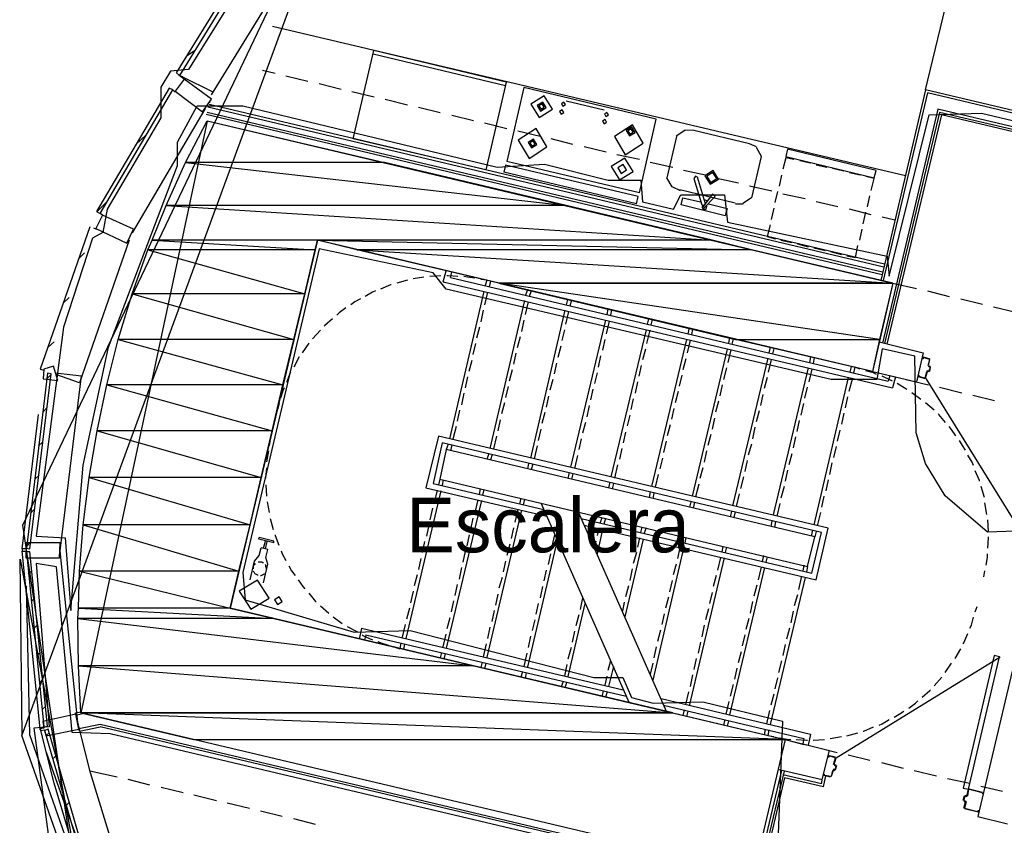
# Model space of a CAD drawing. Header units: feet. Extents: x -79 to 198, y -22 to 181.
# Tile 5 of 164: x 14 to 35, y 60 to 78. Entities that reach past the tile are written whole.
import ezdxf
from ezdxf.enums import TextEntityAlignment as Align

# ---------------------------------------------------------------- set-up
doc = ezdxf.new("R2010")
doc.units = ezdxf.units.FT
for name, color, linetype in [('A-AREA-COMUN', 252, 'CONTINUOUS'), ('A-AREA-UNIDAD', 30, 'CONTINUOUS'), ('A-LINEA', 7, 'CONTINUOUS'), ('A-MURO-CONCRETO', 8, 'CONTINUOUS'), ('A-NOMBRE-ESPACIO', 2, 'CONTINUOUS')]:
    doc.layers.add(name, color=color, linetype=linetype)

msp = doc.modelspace()

# ---------------------------------------------------------------- linework, layer by layer
at = {"layer": 'A-AREA-COMUN'}
msp.add_lwpolyline([(35.92, 66.6489), (34.88, 66.6133), (33.952, 67.4133), (33.52, 68.1244), (33.312, 68.8), (33.28, 70.4889), (32.56, 70.6489), (32.448, 69.9733), (31.44, 69.9733), (22.96, 71.9644), (22.672, 72.32), (20.16, 72.8533), (18.48, 65.7244), (18.528, 65.12), (20.928, 64.4089), (22.16, 64.4444), (26.208, 63.4133), (26.848, 63.4133), (27.04, 62.9689), (27.52, 62.8444), (28.608, 62.88), (30.368, 62.4533), (30.272, 59.9644)], dxfattribs=at)
at = {"layer": 'A-AREA-UNIDAD'}
for points in [[(19.072, 79.68), (17.28, 76.8), (16.88, 76.7644), (16.672, 76.4089), (16.672, 75.7333), (15.488, 73.7244), (15.392, 73.2089), (15.168, 73.0844), (14.528, 71.1289), (13.92, 66.5244), (14.56, 66.4889), (14.688, 64.8889), (14.96, 68.0889), (15.52, 70.6844), (17.04, 74.6844), (17.04, 75.2), (17.472, 76), (18.48, 76), (24.08, 74.6489), (25.12, 74.72), (26.528, 74.3644), (27.248, 74.3644), (27.28, 73.8844), (27.968, 73.7244), (28.128, 74.0444), (29.088, 74.0444), (29.152, 73.44), (32.672, 72.6933), (32.72, 72.2489), (33.6, 75.8044), (34.752, 75.84), (53.68, 71.36)], [(50.352, 50.1333), (28.64, 55.2533), (28.608, 56.2489), (29.248, 58.9333), (15.552, 62.1689), (14.72, 62.2044), (14.368, 65.8489), (13.92, 65.92), (14.208, 62.3289), (13.872, 62.2933), (15.008, 53.8844), (16.512, 47.1289), (18.56, 40.48), (21.088, 34.08), (23.44, 29.12), (25.888, 24.6756), (29.952, 17.9556), (31.76, 12.9244), (32.32, 12.32), (33.44, 11.7156), (36.352, 10.9156), (45.632, 9.3156), (55.488, 8.2489)]]:
    msp.add_lwpolyline(points, dxfattribs=at)
at = {"layer": 'A-LINEA'}
for p, q in [((21.0013, 82.226), (13.6073, 62.1446)), ((21.0013, 82.226), (13.6073, 62.1446)), ((21.0013, 82.226), (13.6201, 66.7627)), ((33.52, 76.3511), (34.68, 81.2178)), ((17.7867, 76.2444), (19.44, 78.9244)), ((33.08, 74.4578), (19.1333, 77.7511)), ((17.2533, 77.1111), (17.4133, 77.2178)), ((24.2667, 76.4444), (21.3467, 77.1378)), ((24.28, 76.5244), (21.36, 77.2178)), ((17.0667, 76.6844), (17.1333, 76.6311)), ((17.08, 76.6711), (17.1467, 76.6444)), ((17.1333, 76.6444), (17.8133, 76.3111)), ((17.1867, 76.5778), (17.1333, 76.6311)), ((19.1867, 76.7111), (18.9067, 76.7778)), ((19.9067, 76.5378), (19.4267, 76.6578)), ((20.64, 76.3644), (20.16, 76.4844)), ((24.6667, 76.4044), (24.2933, 74.7778)), ((27.5867, 75.7111), (24.6667, 76.4044)), ((16.9333, 76.3511), (16.9867, 76.3111)), ((21.3733, 76.1911), (20.88, 76.3111)), ((33.52, 76.3511), (32.5333, 72.1511)), ((33.56, 76.2844), (32.5867, 72.1511)), ((53.5067, 71.6311), (33.52, 76.3511)), ((53.5467, 71.5644), (33.56, 76.2844)), ((17.7067, 75.9778), (32.6, 72.4578)), ((32.6133, 72.5111), (17.7333, 76.0311)), ((17.76, 76.0711), (17.7467, 76.0844)), ((22.1067, 76.0178), (21.6133, 76.1378)), ((22.8267, 75.8444), (22.3467, 75.9644)), ((25.6, 76.1111), (26.44, 75.9111)), ((17.6667, 75.8178), (32.56, 72.2844)), ((17.6667, 75.8178), (32.56, 72.2844)), ((32.5733, 72.3378), (17.6933, 75.8578)), ((32.5733, 72.3378), (17.6933, 75.8578)), ((23.56, 75.6711), (23.08, 75.7911)), ((27.2133, 74.0844), (27.5867, 75.7111)), ((33.7867, 75.9244), (32.5733, 70.7778)), ((33.8267, 75.8578), (32.6133, 70.7644)), ((53.7733, 71.2044), (33.7867, 75.9244)), ((53.8133, 71.1378), (33.8267, 75.8578)), ((17.6891, 75.6643), (14.9075, 62.6253)), ((17.6933, 75.6711), (32.8, 72.0978)), ((24.2933, 75.4978), (23.8, 75.6178)), ((16.12, 75.1511), (16.3467, 75.3644)), ((25.0267, 75.3244), (24.5333, 75.4444)), ((28.0321, 75.3263), (27.8163, 74.4139)), ((28.2168, 75.4575), (28.0263, 75.3339)), ((28.4196, 75.4557), (28.2155, 75.4667)), ((29.64, 75.1644), (28.4133, 75.4578)), ((25.7467, 75.1511), (25.2667, 75.2711)), ((26.48, 74.9778), (26, 75.0978)), ((29.7904, 75.0947), (29.6417, 75.1674)), ((29.9058, 74.8857), (29.7907, 75.0816)), ((27.2133, 74.8178), (26.72, 74.9244)), ((29.6879, 73.976), (29.9037, 74.8883)), ((24.2667, 74.6978), (24.2267, 74.5378)), ((27.1867, 74.0044), (24.2667, 74.6978)), ((27.2133, 74.0844), (24.2933, 74.7778)), ((27.9467, 74.6444), (27.4533, 74.7511)), ((30.9867, 74.7378), (30.7467, 74.7911)), ((31.3467, 74.6444), (31.1067, 74.6978)), ((27.1467, 73.8444), (24.2267, 74.5378)), ((27.8142, 74.4165), (27.9293, 74.2206)), ((28.6667, 74.4711), (28.1867, 74.5778)), ((28.6667, 73.8444), (28.4933, 74.4311)), ((30.3467, 74.4711), (30.2933, 74.2311)), ((31.72, 74.5644), (31.4667, 74.6178)), ((32.08, 74.4711), (31.84, 74.5244)), ((27.9251, 74.2217), (28.1125, 74.1402)), ((28.4133, 74.4044), (28.5867, 73.8178)), ((29.4, 74.2978), (28.92, 74.4044)), ((30.1333, 74.1244), (29.64, 74.2311)), ((27.1467, 73.8444), (27.1867, 74.0044)), ((29.32, 73.8578), (28.1067, 74.1511)), ((29.4898, 73.858), (29.6804, 73.9816)), ((30.2533, 74.1111), (30.2, 73.8711)), ((30.8667, 73.9511), (30.3733, 74.0578)), ((32.24, 73.7778), (32.2933, 74.0178)), ((15.2667, 73.6711), (15.4667, 73.8711)), ((28.64, 73.9378), (28.72, 73.9111)), ((28.6533, 73.8578), (28.6667, 73.8578)), ((29.3334, 73.8411), (29.4989, 73.8394)), ((31.5867, 73.7778), (31.1067, 73.8844)), ((15.3867, 73.5911), (15.3333, 73.6311)), ((30.1733, 73.7511), (30.12, 73.4978)), ((32.32, 73.6044), (31.84, 73.7244)), ((32.1467, 73.4044), (32.2, 73.6578)), ((32.84, 73.4844), (32.56, 73.5511)), ((30.0933, 73.3778), (30.0267, 73.1244)), ((15.1867, 73.3111), (15.2533, 73.2844)), ((16.04, 73.2044), (16.04, 73.2178)), ((30.0267, 73.1244), (30.2133, 73.0711)), ((32.0667, 73.0444), (32.12, 73.2844)), ((30.3333, 73.0444), (30.5733, 72.9911)), ((30.6933, 72.9644), (30.9333, 72.8978)), ((14.8533, 72.6311), (14.9867, 72.7644)), ((31.0533, 72.8711), (31.3067, 72.8178)), ((31.4267, 72.7911), (31.6667, 72.7244)), ((22.84, 72.2578), (22.6, 72.2444)), ((22.8933, 72.1244), (22.96, 72.3644)), ((23.0533, 72.2178), (23.08, 72.3378)), ((22.1067, 72.1644), (21.8667, 72.0978)), ((22.4667, 72.2311), (22.2267, 72.1911)), ((22.8933, 72.1244), (32.7867, 69.7911)), ((23.0533, 72.2178), (32.6933, 69.9378)), ((23.8533, 72.1644), (23.72, 72.1778)), ((23.8533, 72.1644), (23.8133, 72.0444)), ((23.9333, 72.1378), (23.9067, 72.0178)), ((32.8, 72.0978), (32.3467, 70.1511)), ((32.8, 72.0978), (33.32, 71.9778)), ((23.7867, 71.9111), (23.0267, 68.6711)), ((23.8667, 71.8978), (23.8, 71.6178)), ((24.7467, 71.9511), (24.7067, 71.8311)), ((24.8267, 71.9244), (24.7867, 71.8044)), ((33.56, 71.9244), (34.04, 71.8044)), ((14.52, 71.6578), (14.6533, 71.7778)), ((24.68, 71.7111), (23.92, 68.4578)), ((24.76, 71.6844), (24.6933, 71.4044)), ((25.6267, 71.7378), (25.6, 71.6178)), ((25.72, 71.7244), (25.68, 71.5911)), ((34.2933, 71.7511), (34.7733, 71.6311)), ((23.7733, 71.4978), (23.72, 71.2444)), ((25.5733, 71.4978), (24.8133, 68.2444)), ((25.6533, 71.4711), (25.5867, 71.1911)), ((26.52, 71.5244), (26.4933, 71.4044)), ((26.6, 71.5111), (26.5733, 71.3911)), ((35.0133, 71.5778), (35.5067, 71.4578)), ((24.6667, 71.2844), (24.6133, 71.0311)), ((26.4667, 71.2844), (25.6933, 68.0444)), ((26.5467, 71.2578), (26.48, 70.9778)), ((27.4133, 71.3111), (27.3867, 71.1911)), ((27.4933, 71.2978), (27.4667, 71.1778)), ((20.1867, 71.0578), (20.0133, 70.8711)), ((23.6933, 71.1244), (23.6267, 70.8844)), ((25.56, 71.0711), (25.5067, 70.8311)), ((27.36, 71.0711), (26.5867, 67.8311)), ((27.44, 71.0578), (27.3733, 70.7644)), ((28.3067, 71.1111), (28.28, 70.9778)), ((28.3867, 71.0844), (28.36, 70.9644)), ((14.1867, 70.6844), (14.32, 70.8044)), ((19.9333, 70.7778), (19.7867, 70.5644)), ((23.6, 70.7644), (23.5467, 70.5244)), ((24.5867, 70.9111), (24.52, 70.6711)), ((26.4533, 70.8578), (26.4, 70.6178)), ((28.2533, 70.8578), (27.48, 67.6178)), ((28.3333, 70.8444), (28.2667, 70.5644)), ((29.2, 70.8978), (29.1733, 70.7778)), ((29.28, 70.8711), (29.2533, 70.7511)), ((32.4933, 70.8044), (33.4667, 70.5644)), ((24.4933, 70.5511), (24.44, 70.3111)), ((25.48, 70.7111), (25.4133, 70.4578)), ((27.3467, 70.6444), (27.28, 70.4044)), ((29.1467, 70.6444), (28.3733, 67.4044)), ((29.2267, 70.6311), (29.16, 70.3511)), ((30.0933, 70.6844), (30.0667, 70.5644)), ((30.1733, 70.6578), (30.1467, 70.5378)), ((33.4667, 70.5644), (33.32, 69.9244)), ((19.72, 70.4711), (19.6, 70.2444)), ((23.52, 70.3911), (23.4533, 70.1511)), ((25.3867, 70.3378), (25.3333, 70.0978)), ((26.36, 70.4978), (26.3067, 70.2444)), ((28.24, 70.4311), (28.1733, 70.1911)), ((30.04, 70.4444), (29.2667, 67.1911)), ((30.12, 70.4178), (30.0533, 70.1378)), ((30.9867, 70.4711), (30.96, 70.3511)), ((31.0667, 70.4578), (31.04, 70.3244)), ((33.4667, 70.4711), (33.6133, 70.4311)), ((33.4667, 70.4578), (33.4667, 70.4578)), ((14.16, 69.9911), (14.2533, 70.0844)), ((14.3467, 70.1244), (14.92, 70.0578)), ((14.88, 69.8978), (14.36, 70.0844)), ((24.4133, 70.1911), (24.3467, 69.9378)), ((26.28, 70.1244), (26.2267, 69.8844)), ((27.2533, 70.2844), (27.2, 70.0444)), ((28.1467, 70.0711), (28.0933, 69.8311)), ((29.1333, 70.2311), (29.0667, 69.9778)), ((30.9333, 70.2311), (30.16, 66.9911)), ((31.0133, 70.2044), (30.9467, 69.9244)), ((31.88, 70.2578), (31.8533, 70.1378)), ((31.96, 70.2444), (31.9333, 70.1244)), ((32.08, 70.2044), (31.96, 70.2444)), ((32.3467, 70.1511), (33.32, 69.9244)), ((32.3467, 70.1511), (32.8533, 70.0311)), ((33.5713, 70.1639), (33.5472, 70.149)), ((33.6, 70.1511), (33.5733, 70.1511)), ((33.5872, 70.269), (33.6021, 70.245)), ((33.6, 70.1644), (33.6, 70.1644)), ((14.4533, 66.2044), (14.92, 70.0578)), ((23.4267, 70.0311), (23.3733, 69.7911)), ((25.3067, 69.9778), (25.24, 69.7378)), ((27.1733, 69.9244), (27.12, 69.6711)), ((29.04, 69.8578), (28.9867, 69.6178)), ((30.0267, 70.0178), (29.96, 69.7778)), ((31.8133, 70.0178), (31.0533, 66.7778)), ((31.9067, 70.0044), (31.8267, 69.7111)), ((32.7333, 70.0578), (32.6933, 69.9378)), ((32.8533, 70.0311), (32.7867, 69.7911)), ((33.1067, 69.7511), (32.8933, 69.8844)), ((33.0933, 69.9778), (33.5867, 69.8578)), ((33.3733, 70.0444), (33.3733, 70.0444)), ((33.5067, 69.9911), (33.3733, 70.0311)), ((33.5067, 70.0044), (33.5067, 70.0044)), ((33.5208, 69.9966), (35.7575, 66.3915)), ((23.3467, 69.6711), (23.2933, 69.4178)), ((24.32, 69.8178), (24.2667, 69.5778)), ((26.1867, 69.7644), (26.1333, 69.5244)), ((28.0667, 69.7111), (28, 69.4578)), ((29.9333, 69.6444), (29.88, 69.4044)), ((30.9067, 69.8044), (30.8533, 69.5644)), ((33.4133, 69.5378), (33.2133, 69.6844)), ((33.8267, 69.8044), (34.32, 69.6844)), ((36.8933, 69.7644), (34.6667, 60.3511)), ((19.28, 69.4444), (19.24, 69.3111)), ((24.24, 69.4578), (24.1733, 69.2178)), ((25.2133, 69.6044), (25.16, 69.3644)), ((27.08, 69.5511), (27.0267, 69.3111)), ((28.96, 69.4978), (28.8933, 69.2578)), ((30.8267, 69.4444), (30.7733, 69.1911)), ((31.8, 69.5911), (31.7467, 69.3511)), ((33.7067, 69.2978), (33.52, 69.4578)), ((34.56, 69.6311), (35.04, 69.5111)), ((13.6133, 66.2444), (13.9733, 69.2044)), ((14.0667, 69.2578), (14.16, 69.3511)), ((23.2533, 69.2978), (23.2, 69.0578)), ((25.1333, 69.2444), (25.0667, 69.0044)), ((26.1067, 69.4044), (26.0533, 69.1511)), ((27.9733, 69.3378), (27.92, 69.0978)), ((29.8533, 69.2844), (29.7867, 69.0444)), ((31.72, 69.2311), (31.6667, 68.9911)), ((24.1467, 69.0844), (24.0933, 68.8444)), ((26.0267, 69.0311), (25.96, 68.7911)), ((27, 69.1911), (26.9467, 68.9511)), ((28.8667, 69.1244), (28.8133, 68.8844)), ((30.7333, 69.0711), (30.68, 68.8311)), ((23.1733, 68.9378), (23.1067, 68.6578)), ((25.04, 68.8844), (24.9867, 68.6311)), ((26.9067, 68.8178), (26.8533, 68.5778)), ((27.8933, 68.9778), (27.8267, 68.7378)), ((29.76, 68.9244), (29.7067, 68.6711)), ((31.6267, 68.8578), (31.5733, 68.6178)), ((13.9733, 68.5111), (14.0667, 68.6044)), ((19.08, 68.6578), (19.0533, 68.5244)), ((23, 68.5511), (22.96, 68.4311)), ((24.0667, 68.7244), (24, 68.4444)), ((25.9333, 68.6711), (25.88, 68.4311)), ((27.8, 68.6178), (27.7467, 68.3644)), ((28.7867, 68.7644), (28.72, 68.5244)), ((29.68, 68.5511), (29.6133, 68.3111)), ((30.6533, 68.7111), (30.6, 68.4711)), ((23.08, 68.5378), (23.0533, 68.4044)), ((23.8933, 68.3378), (23.8533, 68.2178)), ((24.96, 68.5111), (24.8933, 68.2311)), ((26.8267, 68.4578), (26.7733, 68.2178)), ((28.6933, 68.4044), (28.64, 68.1511)), ((30.5733, 68.3378), (30.5067, 68.0978)), ((31.5467, 68.4978), (31.4933, 68.2578)), ((23.9733, 68.3244), (23.9333, 68.2044)), ((24.7733, 68.1244), (24.7467, 68.0044)), ((25.8533, 68.2978), (25.7867, 68.0178)), ((27.72, 68.2444), (27.6667, 68.0044)), ((29.5867, 68.1911), (29.5333, 67.9511)), ((31.4533, 68.1378), (31.4, 67.8844)), ((24.8667, 68.1111), (24.8267, 67.9911)), ((25.6667, 67.9244), (25.64, 67.7911)), ((26.7333, 68.0978), (26.6667, 67.8044)), ((28.6133, 68.0311), (28.5467, 67.7911)), ((30.48, 67.9778), (30.4267, 67.7378)), ((13.8933, 67.7778), (13.9867, 67.8711)), ((22.8133, 67.7778), (22.7867, 67.6578)), ((22.8933, 67.7644), (22.8667, 67.6444)), ((25.7467, 67.8978), (25.72, 67.7778)), ((26.56, 67.7111), (26.5333, 67.5911)), ((26.64, 67.6844), (26.6133, 67.5644)), ((27.6267, 67.8844), (27.56, 67.6044)), ((29.5067, 67.8311), (29.44, 67.5778)), ((31.3733, 67.7644), (31.32, 67.5244)), ((18.9867, 67.6578), (19, 67.4044)), ((22.84, 67.5244), (22.0667, 64.2711)), ((22.76, 67.5378), (22.6933, 67.2578)), ((23.7067, 67.5644), (23.68, 67.4444)), ((23.7867, 67.5511), (23.76, 67.4311)), ((27.4533, 67.4978), (27.4267, 67.3778)), ((27.5333, 67.4711), (27.5067, 67.3511)), ((28.52, 67.6711), (28.4533, 67.3911)), ((30.4, 67.6178), (30.3333, 67.3644)), ((34.8133, 67.3778), (34.7467, 67.6178)), ((19.0133, 67.2844), (19.0533, 67.0444)), ((23.7333, 67.3111), (22.96, 64.0578)), ((23.6533, 67.3244), (23.5867, 67.0444)), ((24.6, 67.3644), (24.5733, 67.2311)), ((24.68, 67.3378), (24.6533, 67.2178)), ((25.04, 67.2578), (26.9867, 62.8578)), ((28.3467, 67.2844), (28.32, 67.1644)), ((28.4267, 67.2711), (28.4, 67.1378)), ((29.4133, 67.4578), (29.3467, 67.1778)), ((31.28, 67.4044), (31.2267, 67.1644)), ((34.8667, 67.0044), (34.8267, 67.2578)), ((13.8, 67.0311), (13.8933, 67.1244)), ((22.6533, 67.1378), (22.6, 66.8844)), ((24.6133, 67.0978), (23.8533, 63.8578)), ((24.5333, 67.1111), (24.4667, 66.8311)), ((25.8667, 67.0578), (27.8133, 62.6578)), ((29.24, 67.0711), (29.2133, 66.9511)), ((29.32, 67.0578), (29.2933, 66.9378)), ((30.3067, 67.2444), (30.24, 66.9644)), ((31.2, 67.0444), (31.1333, 66.7511)), ((19.08, 66.9111), (19.1467, 66.6711)), ((23.5467, 66.9244), (23.4933, 66.6711)), ((26.3867, 66.9378), (26.3467, 66.8178)), ((26.4667, 66.9111), (26.4267, 66.7911)), ((30.1333, 66.8578), (30.1067, 66.7378)), ((30.2133, 66.8444), (30.1867, 66.7244)), ((34.9067, 66.6311), (34.8933, 66.8844)), ((13.6226, 66.7667), (20.0557, 23.7249)), ((22.5733, 66.7644), (22.52, 66.5244)), ((24.44, 66.7111), (24.3867, 66.4711)), ((26.32, 66.6978), (26.28, 66.5378)), ((26.4, 66.6711), (26.28, 66.1378)), ((27.2667, 66.7244), (27.24, 66.6044)), ((27.36, 66.7111), (27.32, 66.5911)), ((31.0267, 66.6578), (31, 66.5244)), ((31.1067, 66.6311), (31.08, 66.5111)), ((13.7067, 66.2978), (13.8, 66.3911)), ((18.9333, 66.2578), (18.9733, 66.4178)), ((18.9733, 66.2444), (19.0133, 66.4044)), ((22.48, 66.4044), (22.4267, 66.1644)), ((23.4667, 66.5511), (23.4133, 66.3111)), ((25.4, 66.4311), (24.7467, 63.6444)), ((25.3467, 66.5511), (25.28, 66.2711)), ((26.2533, 66.4178), (26.2267, 66.2578)), ((27.2933, 66.4578), (26.8933, 64.7511)), ((27.2133, 66.4844), (27.1733, 66.2844)), ((28.16, 66.5111), (28.1333, 66.3911)), ((28.16, 66.5111), (28.1467, 66.4311)), ((28.24, 66.4978), (28.2133, 66.3778)), ((13.6133, 66.2178), (13.6133, 66.2178)), ((13.6133, 66.2178), (13.6133, 66.2178)), ((14.0133, 62.2844), (13.6133, 66.1911)), ((14.84, 62.4178), (14.4533, 66.2044)), ((18.84, 66.0978), (18.88, 66.2711)), ((19.0267, 66.2311), (18.88, 66.2711)), ((23.3733, 66.1911), (23.32, 65.9511)), ((24.36, 66.3511), (24.2933, 66.0978)), ((27.1467, 66.1644), (27.08, 65.9244)), ((28.1867, 66.2578), (27.5067, 63.3511)), ((28.1067, 66.2711), (28.0533, 66.0311)), ((29.0533, 66.2978), (29.0267, 66.1778)), ((29.1333, 66.2844), (29.1067, 66.1644)), ((13.5603, 66.0199), (13.6073, 62.1446)), ((13.5704, 66.0165), (14.7258, 59.7725)), ((22.4, 66.0311), (22.3467, 65.7911)), ((24.2667, 65.9778), (24.2133, 65.7378)), ((25.2533, 66.1378), (25.2, 65.8978)), ((29.08, 66.0444), (28.3067, 62.7911)), ((29, 66.0578), (28.9333, 65.7778)), ((29.9467, 66.0978), (29.92, 65.9644)), ((30.0267, 66.0711), (30, 65.9511)), ((13.7467, 65.6844), (13.8267, 65.7644)), ((18.9333, 65.4978), (19.0267, 65.9111)), ((23.2933, 65.8311), (23.24, 65.5778)), ((25.16, 65.7778), (25.1067, 65.5378)), ((27.0533, 65.8044), (27, 65.5511)), ((28.0267, 65.9111), (27.96, 65.6711)), ((29.9733, 65.8311), (29.2, 62.5911)), ((29.8933, 65.8444), (29.8267, 65.5644)), ((30.84, 65.8844), (30.8133, 65.7644)), ((30.92, 65.8578), (30.8933, 65.7378)), ((34.8, 65.6311), (34.8267, 65.7644)), ((22.32, 65.6711), (22.2533, 65.4311)), ((24.1867, 65.6178), (24.12, 65.3778)), ((27.9333, 65.5511), (27.88, 65.2978)), ((28.9067, 65.6578), (28.84, 65.4178)), ((30.8667, 65.6178), (30.0933, 62.3778)), ((30.7867, 65.6444), (30.72, 65.3511)), ((13.7022, 65.4341), (13.7799, 62.1589)), ((22.2267, 65.3111), (22.1733, 65.0578)), ((23.2, 65.4578), (23.1467, 65.2178)), ((25.08, 65.4178), (25.0267, 65.1644)), ((26.9733, 65.4311), (26.9067, 65.1911)), ((29.8, 65.4444), (29.7333, 65.2044)), ((13.8133, 65.0844), (13.8933, 65.1644)), ((23.12, 65.0978), (23.0667, 64.8578)), ((24.0933, 65.2444), (24.04, 65.0044)), ((25.96, 65.1644), (25.9067, 64.9111)), ((27.8533, 65.1778), (27.7867, 64.9378)), ((28.8133, 65.2844), (28.76, 65.0444)), ((29.7067, 65.0844), (29.6533, 64.8311)), ((30.6933, 65.2311), (30.6267, 64.9911)), ((20.1867, 64.9911), (20.3733, 64.8311)), ((22.1467, 64.9378), (22.08, 64.6978)), ((24.0133, 64.8844), (23.96, 64.6444)), ((24.9867, 65.0444), (24.9333, 64.8044)), ((26.0133, 65.0444), (25.64, 63.4311)), ((26.88, 65.0711), (26.84, 64.8711)), ((28.7333, 64.9244), (28.6667, 64.6844)), ((30.6, 64.8711), (30.5467, 64.6178)), ((34.6133, 64.8578), (34.6533, 64.9778)), ((20.4667, 64.7511), (20.6667, 64.6044)), ((23.04, 64.7244), (22.9733, 64.4844)), ((24.9067, 64.6844), (24.8533, 64.4444)), ((25.88, 64.7911), (25.8133, 64.5511)), ((27.76, 64.8178), (27.7067, 64.5778)), ((29.6267, 64.7111), (29.56, 64.4711)), ((13.88, 64.4978), (13.9467, 64.5644)), ((20.7733, 64.5378), (21, 64.4178)), ((21.0933, 64.4978), (21.04, 64.2578)), ((21.0933, 64.4978), (26.8533, 63.1378)), ((22.0533, 64.5778), (21.9867, 64.2978)), ((23.92, 64.5244), (23.8667, 64.2711)), ((25.7867, 64.4311), (25.7333, 64.1911)), ((27.68, 64.4578), (27.6133, 64.2044)), ((28.64, 64.5644), (28.5867, 64.3111)), ((30.52, 64.4978), (30.4533, 64.2578)), ((21.1867, 64.3511), (21.16, 64.2311)), ((21.1867, 64.3511), (26.92, 63.0044)), ((22.9467, 64.3644), (22.88, 64.0844)), ((24.8133, 64.3244), (24.76, 64.0711)), ((29.5333, 64.3511), (29.48, 64.1111)), ((21.8, 64.0844), (21.9333, 64.0444)), ((21.96, 64.1778), (21.9333, 64.0444)), ((22.04, 64.1511), (22.0133, 64.0311)), ((23.84, 64.1511), (23.7733, 63.8711)), ((25.7067, 64.0711), (25.64, 63.8178)), ((27.5867, 64.0844), (27.5333, 63.8444)), ((28.56, 64.1911), (28.5067, 63.9511)), ((30.4267, 64.1378), (30.3733, 63.8978)), ((34.1733, 63.8311), (34.2933, 64.0444)), ((13.9333, 63.8978), (14.0133, 63.9644)), ((22.8533, 63.9644), (22.8267, 63.8444)), ((22.9333, 63.9378), (22.9067, 63.8178)), ((24.7333, 63.9511), (24.6667, 63.6578)), ((26.5733, 63.7778), (26.52, 63.5644)), ((28.4667, 63.8311), (28.4133, 63.5911)), ((29.4533, 63.9778), (29.3867, 63.7378)), ((30.3467, 63.7778), (30.28, 63.5244)), ((35.1625, 63.8574), (31.5474, 61.6366)), ((23.7467, 63.7511), (23.72, 63.6311)), ((23.8267, 63.7244), (23.8, 63.6044)), ((25.6133, 63.6978), (25.56, 63.4444)), ((26.64, 63.6578), (26.5333, 63.2178)), ((27.5067, 63.7244), (27.4533, 63.4844)), ((29.36, 63.6178), (29.3067, 63.3778)), ((33.9467, 63.5244), (34.0933, 63.7244)), ((14, 63.2978), (14.0667, 63.3778)), ((24.64, 63.5378), (24.6, 63.4178)), ((24.72, 63.5244), (24.6933, 63.3911)), ((26.4933, 63.4444), (26.4533, 63.2444)), ((28.3867, 63.4711), (28.3333, 63.2178)), ((30.2533, 63.4044), (30.2, 63.1644)), ((33.7067, 63.2311), (33.88, 63.4178)), ((25.5333, 63.3244), (25.4933, 63.2044)), ((25.6133, 63.3111), (25.5733, 63.1911)), ((29.28, 63.2578), (29.2133, 63.0044)), ((26.4133, 63.1111), (26.3867, 62.9911)), ((26.5067, 63.0978), (26.4667, 62.9778)), ((27.6933, 62.9511), (30.9867, 62.1644)), ((28.2933, 63.0978), (28.2267, 62.8178)), ((30.1733, 63.0444), (30.1067, 62.8044)), ((14.0533, 62.7111), (14.1333, 62.7778)), ((27.7467, 62.8044), (30.84, 62.0711)), ((28.2, 62.6978), (28.1733, 62.5778)), ((29.1867, 62.8844), (29.12, 62.6044)), ((14.7867, 62.6311), (14.9067, 62.6578)), ((14.88, 62.2311), (14.7867, 62.6311)), ((14.9733, 62.6178), (14.8, 62.5778)), ((28.28, 62.6711), (28.2533, 62.5511)), ((29.0933, 62.4844), (29.0667, 62.3644)), ((30.08, 62.6844), (30.0133, 62.3911)), ((14.0133, 62.2578), (14.0133, 62.2711)), ((15.12, 61.3111), (14.84, 62.4178)), ((15.3333, 62.3778), (14.8667, 62.2844)), ((14.88, 62.2311), (15.3333, 62.3244)), ((29.4267, 59.0444), (15.3333, 62.3778)), ((29.4133, 59.0044), (15.3333, 62.3244)), ((29.1733, 62.4578), (29.1467, 62.3378)), ((29.9867, 62.2711), (29.96, 62.1511)), ((13.6029, 62.1415), (28.2487, 20.4037)), ((13.6029, 62.1415), (28.3061, 20.3172)), ((13.6029, 62.1415), (28.2487, 20.4037)), ((13.7756, 62.1571), (28.3932, 20.4994)), ((14.32, 61.0844), (14.0267, 62.2444)), ((14.1467, 62.1378), (14.2133, 62.1911)), ((30.0667, 62.2578), (30.04, 62.1378)), ((30.04, 62.1378), (30.1733, 62.1111)), ((30.4267, 62.0444), (31.4, 61.8044)), ((30.4267, 62.0444), (30.84, 61.9378)), ((30.84, 62.0711), (30.8133, 61.9511)), ((30.9867, 62.1644), (30.9333, 61.9244)), ((31.04, 62.0311), (31.2933, 62.0444)), ((31.4133, 62.0711), (31.6667, 62.1111)), ((31.7867, 62.1244), (32.0267, 62.1911)), ((30.8133, 61.9511), (30.9333, 61.9244)), ((31.08, 61.8844), (31.5733, 61.7644)), ((14.1463, 61.7674), (28.6711, 20.6835)), ((14.2933, 61.6178), (14.36, 61.6844)), ((31.24, 61.1644), (31.4, 61.8044)), ((31.5333, 61.6578), (31.4, 61.6844)), ((31.5067, 61.4978), (31.5467, 61.6444)), ((31.5333, 61.6444), (31.5333, 61.6444)), ((31.8133, 61.7111), (32.2933, 61.5911)), ((31.5072, 61.4957), (31.5221, 61.4716)), ((31.52, 61.4978), (31.52, 61.4978)), ((31.5467, 61.4844), (31.52, 61.4844)), ((31.5333, 61.3778), (31.56, 61.4711)), ((31.5467, 61.4711), (31.5467, 61.4711)), ((32.5467, 61.5378), (33.0267, 61.4178)), ((14.44, 61.1111), (14.5067, 61.1778)), ((15.7067, 61.2178), (15.1067, 61.3511)), ((15.8667, 58.8711), (15.12, 61.3111)), ((30.3467, 61.3644), (28.9867, 55.6444)), ((30.4, 61.3511), (29.0533, 55.6844)), ((30.4133, 61.2044), (29.12, 55.7244)), ((30.2667, 61.3911), (31.24, 61.1644)), ((31.2267, 61.0711), (30.3733, 61.2711)), ((31.2667, 61.0044), (30.4133, 61.2044)), ((31.2667, 61.0044), (31.32, 61.2444)), ((31.5046, 61.3772), (31.4805, 61.3624)), ((31.4933, 61.3778), (31.52, 61.3644)), ((31.4933, 61.3644), (31.4933, 61.3644)), ((31.52, 61.3778), (31.52, 61.3778)), ((33.2667, 61.3644), (33.76, 61.2444)), ((34, 61.1911), (34.4933, 61.0844)), ((15.1067, 58.4711), (14.32, 61.0844)), ((16.4267, 61.0444), (15.9467, 61.1644)), ((17.16, 60.8711), (16.68, 60.9911)), ((31.2267, 61.0711), (31.24, 61.1511)), ((34.48, 60.9644), (34.7733, 60.8844)), ((34.7333, 61.0178), (35.2133, 60.9111)), ((17.8933, 60.6978), (17.4, 60.8178)), ((34.3467, 60.7111), (34.3733, 60.8044)), ((34.4133, 60.8178), (34.4133, 60.8178)), ((34.4154, 60.7916), (34.4395, 60.8065)), ((34.7733, 60.8711), (34.7733, 60.8711)), ((14.5867, 60.5911), (14.6533, 60.6578)), ((18.6267, 60.5244), (18.1333, 60.6444)), ((34.36, 60.7111), (34.36, 60.7111)), ((34.36, 60.5378), (34.4, 60.6844)), ((34.3733, 60.5378), (34.3733, 60.5378)), ((34.4128, 60.6732), (34.3979, 60.6972)), ((19.3467, 60.3511), (18.8667, 60.4711)), ((34.6667, 60.3511), (35.32, 60.1911)), ((20.08, 60.1778), (19.6, 60.2978))]:
    msp.add_line(p, q, dxfattribs=at)
for points in [[(18.7333, 79.3644), (17.08, 76.6711), (17.0133, 76.7244), (18.6667, 79.4044), (18.7333, 79.3644)], [(24.28, 76.5244), (23.8267, 74.5911), (20.9067, 75.2711), (21.36, 77.2178)], [(17.7867, 76.1511), (17.1867, 76.5911), (16.9867, 76.3244), (17.5867, 75.8711), (17.7867, 76.1511)], [(17.0667, 76.6844), (17.1333, 76.6311), (17.1867, 76.5778)], [(15.3333, 73.6311), (16.9333, 76.3511), (16.8533, 76.3911), (15.2533, 73.6711), (15.3333, 73.6311)], [(25.1168, 76.2245), (24.82, 76.0412), (25.0032, 75.7444), (25.3, 75.9277), (25.1168, 76.2245)], [(17.64, 75.9378), (17.64, 75.9244), (16.04, 73.2044)], [(25.083, 76.0818), (24.9627, 76.0075), (25.037, 75.8871), (25.1573, 75.9614), (25.083, 76.0818)], [(25.0738, 76.0428), (25.0016, 75.9983), (25.0462, 75.9261), (25.1184, 75.9706), (25.0738, 76.0428)], [(25.5507, 76.0832), (25.4946, 76.0485), (25.5293, 75.9924), (25.5854, 76.027), (25.5507, 76.0832)], [(25.5107, 75.9099), (25.4546, 75.8752), (25.4893, 75.819), (25.5454, 75.8537), (25.5107, 75.9099)], [(26.4974, 75.8565), (26.4413, 75.8219), (26.4759, 75.7657), (26.5321, 75.8004), (26.4974, 75.8565)], [(53.8533, 71.0711), (33.8667, 75.8044), (32.6667, 70.7511)], [(24.9383, 75.502), (24.5421, 75.2463), (24.7817, 74.8402), (25.1779, 75.0959), (24.9383, 75.502)], [(26.4574, 75.6965), (26.4013, 75.6619), (26.4359, 75.6057), (26.4921, 75.6404), (26.4574, 75.6965)], [(27.0583, 75.582), (26.6621, 75.3263), (26.9017, 74.9202), (27.2979, 75.1759), (27.0583, 75.582)], [(27.043, 75.5351), (26.9227, 75.4608), (26.997, 75.3405), (27.1173, 75.4148), (27.043, 75.5351)], [(27.0338, 75.4962), (26.9616, 75.4516), (27.0062, 75.3794), (27.0784, 75.424), (27.0338, 75.4962)], [(24.883, 75.2684), (24.7627, 75.1941), (24.837, 75.0738), (24.9573, 75.1481), (24.883, 75.2684)], [(24.8738, 75.2295), (24.8016, 75.1849), (24.8462, 75.1127), (24.9184, 75.1573), (24.8738, 75.2295)], [(26.8901, 74.8512), (26.5933, 74.6679), (26.7765, 74.3711), (27.0734, 74.5543), (26.8901, 74.8512)], [(30.6133, 74.8178), (30.44, 74.8578), (30.3733, 74.6044)], [(30.48, 75.0444), (30.44, 74.8844), (32.3867, 74.4178), (32.4267, 74.5778), (30.48, 75.0444)], [(26.8564, 74.7084), (26.736, 74.6341), (26.8103, 74.5138), (26.9306, 74.5881), (26.8564, 74.7084)], [(28.5047, 74.4245), (28.4466, 74.4558), (28.4153, 74.3977)], [(28.9559, 74.3891), (28.842, 74.5737), (28.6575, 74.4597), (28.7714, 74.2752), (28.9559, 74.3891)], [(28.917, 74.3984), (28.8328, 74.5347), (28.6964, 74.4505), (28.7806, 74.3142), (28.917, 74.3984)], [(32.32, 74.1378), (32.3867, 74.4044), (32.2, 74.4444)], [(28.7333, 73.8444), (29.1467, 73.7378), (29.1067, 73.5778), (28.1333, 73.8178), (28.1733, 73.9778), (28.56, 73.8844)], [(28.6133, 73.7244), (28.88, 74.0044), (28.8267, 74.0578), (28.5867, 73.7511)], [(28.6613, 73.8293), (28.5934, 73.7987), (28.6076, 73.7255), (28.6821, 73.7227), (28.7019, 73.7945)], [(16.0667, 73.2844), (15.3867, 73.5911), (15.24, 73.2978), (15.92, 72.9778), (16.0667, 73.2844)], [(15.1067, 73.3378), (14.0133, 70.2044), (14.0933, 70.1778)], [(15.96, 73.0444), (15.9733, 73.0444), (14.88, 69.8978)], [(32.8, 72.0978), (32.3467, 70.1511), (20.12, 73.0444), (18.2, 64.9378), (30.4267, 62.0444), (29.7333, 59.1244), (14.9067, 62.6311)], [(31.7867, 72.6978), (31.9733, 72.6578), (32.0267, 72.9244)], [(23.2133, 72.2444), (23, 72.2578), (22.9733, 72.2578)], [(23.5867, 72.2044), (23.4267, 72.2311), (23.3467, 72.2444)], [(21.7467, 72.0578), (21.7333, 72.0578), (21.5067, 71.9644)], [(21.4, 71.9244), (21.3333, 71.8978), (21.1733, 71.8044)], [(21.0667, 71.7511), (20.9467, 71.6844), (20.8533, 71.6178)], [(20.7467, 71.5511), (20.6, 71.4444), (20.5467, 71.3911)], [(20.4533, 71.3111), (20.28, 71.1644), (20.2667, 71.1511)], [(33.5733, 70.2844), (33.6133, 70.4178), (33.4667, 70.4578), (33.4667, 70.4311), (33.4533, 70.4311), (33.4533, 70.4578)], [(33.5867, 70.2844), (33.6133, 70.4178), (33.6133, 70.4178)], [(13.7867, 66.2444), (14.2533, 70.0978), (14.1733, 70.1111), (13.7067, 66.2578), (13.7867, 66.2444)], [(14.3067, 70.2711), (14.0933, 70.2044), (14.08, 69.9911), (14.4, 69.9511), (14.3067, 70.2711)], [(19.5333, 70.1378), (19.52, 70.1244), (19.44, 69.9111)], [(32.44, 70.0844), (32.3733, 70.1244), (32.2, 70.1644)], [(33.36, 70.0444), (33.36, 70.0711), (33.3733, 70.0711), (33.3733, 70.0444), (33.5067, 70.0044), (33.5467, 70.1511)], [(33.52, 70.0044), (33.56, 70.1511), (33.56, 70.1511)], [(33.5733, 70.1644), (33.6, 70.1644), (33.6267, 70.2444), (33.5867, 70.2578)], [(33.6267, 70.2578), (33.6, 70.2711), (33.6, 70.2711)], [(33.6133, 70.1511), (33.6267, 70.2444), (33.6267, 70.2444)], [(32.7867, 69.9378), (32.76, 69.9511), (32.56, 70.0444)], [(19.3867, 69.7911), (19.36, 69.7244), (19.3067, 69.5644)], [(33.96, 69.0311), (33.8133, 69.2044), (33.8, 69.2178)], [(34.1867, 68.7378), (34.0933, 68.8711), (34.04, 68.9378)], [(26, 66.7644), (31.1067, 65.5644), (31.3733, 66.6978), (22.7867, 68.7244), (22.5067, 67.5911), (25.1733, 66.9644)], [(25.9333, 66.9111), (31.0133, 65.7111), (31.2267, 66.6044), (22.8667, 68.5778), (22.6667, 67.6844), (25.1067, 67.1111)], [(34.4, 68.4178), (34.3333, 68.5244), (34.2667, 68.6311)], [(19.04, 68.4044), (19.0133, 68.2444), (19, 68.1644)], [(22.96, 68.4311), (22.8133, 67.7778), (30.92, 65.8578), (31.08, 66.5111), (22.96, 68.4311)], [(34.5733, 68.0844), (34.5467, 68.1511), (34.4533, 68.3111)], [(19, 68.0311), (18.9733, 67.8044), (18.9867, 67.7911)], [(34.7067, 67.7378), (34.7067, 67.7511), (34.6133, 67.9644)], [(19.16, 66.3778), (18.8267, 66.4578), (18.84, 66.4978)], [(19.16, 66.3778), (19.16, 66.4178), (18.84, 66.4978)], [(19.1867, 66.5511), (19.1867, 66.5378), (19.2667, 66.3244)], [(34.8933, 66.2578), (34.9067, 66.4844), (34.9067, 66.5111)], [(13.6933, 66.3778), (13.6933, 66.2444), (13.6133, 66.2444), (13.6133, 66.1911), (13.6933, 66.1911), (13.6933, 66.0444), (14.44, 66.0444), (14.4533, 66.3778), (13.6933, 66.3778)], [(14.1733, 62.3378), (13.7867, 66.1778), (13.7067, 66.1778), (14.0933, 62.3244), (14.1733, 62.3378)], [(19.0267, 65.9111), (18.9867, 66.0578), (19.0267, 66.2311)], [(19.32, 66.2044), (19.3467, 66.1378), (19.4267, 65.9911)], [(18.64, 65.5644), (18.7333, 65.9778), (18.84, 66.0978)], [(18.9333, 65.9378), (18.92, 65.9378), (18.8933, 65.9511), (18.8667, 65.9511), (18.84, 65.9511), (18.8133, 65.9511)], [(34.8533, 65.8844), (34.88, 66.0578), (34.88, 66.1378)], [(18.7467, 65.9244), (18.7333, 65.8978), (18.72, 65.8844), (18.7067, 65.8578), (18.7067, 65.8311), (18.7067, 65.8044)], [(18.7067, 65.7511), (18.72, 65.7378), (18.7333, 65.7111), (18.7467, 65.6978), (18.7733, 65.6844), (18.8, 65.6711), (18.8, 65.6578)], [(19, 65.7778), (19, 65.8044), (19, 65.8311), (18.9867, 65.8578), (18.9867, 65.8844), (18.9733, 65.8978)], [(19.4933, 65.8711), (19.5467, 65.7644), (19.6267, 65.6578)], [(19.0575, 65.1595), (18.8019, 65.5557), (18.3958, 65.3161), (18.6515, 64.9199), (19.0575, 65.1595)], [(18.8667, 65.6578), (18.88, 65.6578), (18.9067, 65.6711), (18.9333, 65.6844), (18.96, 65.6978), (18.9733, 65.7111)], [(19.6933, 65.5644), (19.8, 65.4178), (19.84, 65.3644)], [(19.3443, 65.0845), (19.28, 65.1888), (19.1757, 65.1244), (19.24, 65.0201), (19.3443, 65.0845)], [(19.9333, 65.2711), (20.08, 65.0844), (20.0933, 65.0844)], [(34.4933, 64.4978), (34.5333, 64.5644), (34.5733, 64.7378)], [(21.1067, 64.3511), (21.12, 64.3378), (21.3333, 64.2444)], [(34.3467, 64.1511), (34.36, 64.1778), (34.4533, 64.3778)], [(21.4533, 64.2044), (21.52, 64.1778), (21.68, 64.1244)], [(34.4667, 60.9511), (35.1467, 63.8711), (35.0267, 63.8978), (34.3467, 60.9778), (34.4667, 60.9511)], [(33.44, 62.9778), (33.6133, 63.1244), (33.6267, 63.1378)], [(33.1467, 62.7378), (33.2933, 62.8444), (33.3467, 62.8978)], [(14.0667, 62.4444), (14.0933, 62.2978), (14.0133, 62.2844), (14.0267, 62.2444), (14.1067, 62.2578), (14.1333, 62.1244), (14.8667, 62.2711), (14.8, 62.6044), (14.0667, 62.4444)], [(32.4933, 62.3644), (32.56, 62.3911), (32.72, 62.4844)], [(32.8267, 62.5378), (32.9333, 62.6044), (33.04, 62.6711)], [(15.2667, 58.5378), (14.1867, 62.2711), (14.1067, 62.2444), (15.1867, 58.5244), (15.2667, 58.5378)], [(32.1467, 62.2311), (32.16, 62.2311), (32.3733, 62.3244)], [(30.2933, 62.0844), (30.4667, 62.0578), (30.5467, 62.0444)], [(30.6667, 62.0444), (30.8933, 62.0311), (30.92, 62.0311)], [(31.4933, 61.4978), (31.5333, 61.6444), (31.3867, 61.6844), (31.3867, 61.6578), (31.3733, 61.6578), (31.3867, 61.6844), (31.3867, 61.6844)], [(31.52, 61.4711), (31.5467, 61.4711), (31.52, 61.3778), (31.4933, 61.3911)], [(31.4667, 61.3644), (31.44, 61.2311), (31.2933, 61.2578), (31.2933, 61.2844), (31.28, 61.2711)], [(31.4267, 61.2178), (31.2933, 61.2578), (31.2933, 61.2578)], [(31.48, 61.3644), (31.44, 61.2311), (31.44, 61.2311)], [(34.4133, 60.7911), (34.3867, 60.8044), (34.36, 60.7111), (34.3867, 60.6978)], [(34.4133, 60.8044), (34.3867, 60.8044), (34.3867, 60.8044)], [(34.4267, 60.8044), (34.4667, 60.9511), (34.4667, 60.9511)], [(34.7867, 60.8711), (34.7867, 60.8444), (34.7733, 60.8578), (34.7733, 60.8711), (34.4667, 60.9511), (34.44, 60.8044)], [(34.36, 60.6978), (34.3867, 60.6844), (34.3867, 60.6844)], [(34.4133, 60.6711), (34.3733, 60.5378), (34.68, 60.4578), (34.68, 60.4844), (34.6933, 60.4844), (34.6933, 60.4578)], [(34.3733, 60.5244), (34.68, 60.4578), (34.68, 60.4578)]]:
    msp.add_lwpolyline(points, dxfattribs=at)
at = {"layer": 'A-MURO-CONCRETO'}
for points in [[(17.6933, 75.6711), (21.6, 74.7511), (17.2133, 74.7511), (17.6933, 75.6711), (17.6933, 75.6711)], [(17.2133, 74.7511), (25.6, 73.8044), (16.7867, 73.8044), (17.2133, 74.7511), (17.2133, 74.7511)], [(21.6, 74.7511), (17.2133, 74.7511), (25.6, 73.8044), (21.6, 74.7511)], [(16.7867, 73.8044), (28.8133, 73.0444), (16.48, 73.0444), (16.7867, 73.8044), (16.7867, 73.8044)], [(25.6, 73.8044), (16.7867, 73.8044), (28.8133, 73.0444), (25.6, 73.8044)], [(16.48, 73.0444), (20.0667, 72.8311), (16.3867, 72.8311), (16.48, 73.0444), (16.48, 73.0444)], [(20.12, 73.0444), (16.48, 73.0444), (20.0667, 72.8311), (20.12, 73.0444)], [(28.8133, 73.0444), (20.12, 73.0444), (29.68, 72.8311), (28.8133, 73.0444)], [(20.12, 73.0444), (29.68, 72.8311), (20.9867, 72.8311), (20.12, 73.0444), (20.12, 73.0444)], [(16.3867, 72.8311), (19.84, 71.8578), (16.04, 71.8578), (16.3867, 72.8311), (16.3867, 72.8311)], [(20.0667, 72.8311), (16.3867, 72.8311), (19.84, 71.8578), (20.0667, 72.8311)], [(29.68, 72.8311), (20.9867, 72.8311), (32.8, 72.0978), (29.68, 72.8311)], [(20.9867, 72.8311), (32.8, 72.0978), (24.12, 72.0978), (20.9867, 72.8311), (20.9867, 72.8311)], [(24.12, 72.0978), (29.3333, 70.8578), (32.5067, 70.8578), (24.12, 72.0978)], [(24.12, 72.0978), (32.8, 72.0978), (32.5067, 70.8578), (24.12, 72.0978), (24.12, 72.0978)], [(16.04, 71.8578), (19.6, 70.8578), (15.7333, 70.8578), (16.04, 71.8578), (16.04, 71.8578)], [(19.84, 71.8578), (16.04, 71.8578), (19.6, 70.8578), (19.84, 71.8578)], [(15.7333, 70.8578), (19.36, 69.8578), (15.48, 69.8578), (15.7333, 70.8578), (15.7333, 70.8578)], [(19.6, 70.8578), (15.7333, 70.8578), (19.36, 69.8578), (19.6, 70.8578)], [(29.3333, 70.8578), (32.5067, 70.8578), (32.3467, 70.1511), (29.3333, 70.8578), (29.3333, 70.8578)], [(15.48, 69.8578), (19.12, 68.8444), (15.2667, 68.8444), (15.48, 69.8578), (15.48, 69.8578)], [(19.36, 69.8578), (15.48, 69.8578), (19.12, 68.8444), (19.36, 69.8578)], [(15.2667, 68.8444), (18.88, 67.8178), (15.0933, 67.8178), (15.2667, 68.8444), (15.2667, 68.8444)], [(19.12, 68.8444), (15.2667, 68.8444), (18.88, 67.8178), (19.12, 68.8444)], [(15.0933, 67.8178), (18.64, 66.7778), (14.96, 66.7778), (15.0933, 67.8178), (15.0933, 67.8178)], [(18.88, 67.8178), (15.0933, 67.8178), (18.64, 66.7778), (18.88, 67.8178)], [(14.96, 66.7778), (18.3867, 65.7511), (14.88, 65.7511), (14.96, 66.7778), (14.96, 66.7778)], [(18.64, 66.7778), (14.96, 66.7778), (18.3867, 65.7511), (18.64, 66.7778)], [(14.88, 65.7511), (18.2, 64.9378), (14.8533, 64.9378), (14.88, 65.7511), (14.88, 65.7511)], [(18.3867, 65.7511), (14.88, 65.7511), (18.2, 64.9378), (18.3867, 65.7511)], [(14.8533, 64.9378), (19.16, 64.7111), (14.84, 64.7111), (14.8533, 64.9378), (14.8533, 64.9378)], [(18.2, 64.9378), (14.8533, 64.9378), (19.16, 64.7111), (18.2, 64.9378)], [(19.16, 64.7111), (14.84, 64.7111), (23.56, 63.6711), (19.16, 64.7111)], [(14.84, 64.7111), (23.56, 63.6711), (14.8533, 63.6711), (14.84, 64.7111), (14.84, 64.7111)], [(23.56, 63.6711), (14.8533, 63.6711), (27.9467, 62.6311), (23.56, 63.6711)], [(14.8533, 63.6711), (27.9467, 62.6311), (14.9067, 62.6311), (14.8533, 63.6711), (14.8533, 63.6711)], [(14.9067, 62.6311), (17.3867, 62.0444), (30.4267, 62.0444), (14.9067, 62.6311)], [(14.9067, 62.6311), (27.9467, 62.6311), (30.4267, 62.0444), (14.9067, 62.6311), (14.9067, 62.6311)], [(17.3867, 62.0444), (30.4267, 62.0444), (29.7333, 59.1244), (17.3867, 62.0444), (17.3867, 62.0444)]]:
    msp.add_lwpolyline(points, dxfattribs=at)

# ---------------------------------------------------------------- texts
at = {"layer": 'A-NOMBRE-ESPACIO'}
msp.add_text('Escalera', height=1.2, dxfattribs=at).set_placement((25.2, 66.1689), align=Align.CENTER)

doc.saveas('drawing.dxf')
